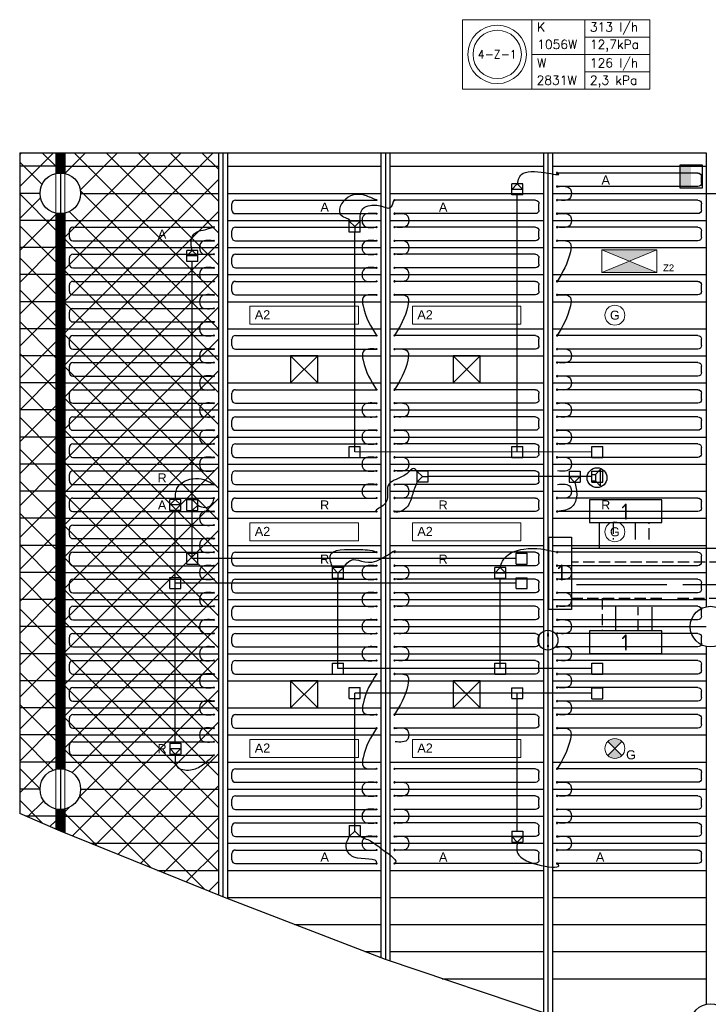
# Model space of a CAD drawing. Extents: x 51386 to 741080, y -643930 to -279818.
# Tile 3 of 34: x 327900 to 335525, y -323145 to -312237. Entities that reach past the tile are written whole.
import ezdxf
from ezdxf.enums import TextEntityAlignment as Align

# ---------------------------------------------------------------- set-up
doc = ezdxf.new("R2010")
doc.units = 0
doc.header["$LTSCALE"] = 25
for name, pattern in [('2322105', [47, 40, -7]), ('2322106', [47, 5, -2, 5, -2, 5, -2, 5, -2, 5, -2, 5, -7]), ('2322107', [2000, 1000, 1000]), ('2322108', [7, 5, -2])]:
    doc.linetypes.add(name, pattern=pattern)
doc.layers.get('0').update_dxf_attribs({"linetype": 'CONTINUOUS'})
for name, color, linetype in [('000Vermogens2', 7, 'CONTINUOUS'), ('0010CL', 2, 'CONTINUOUS'), ('60', 7, 'CONTINUOUS'), ('KP-bandraster', 5, 'CONTINUOUS'), ('KP-koppelingen', 6, 'CONTINUOUS'), ('KP-leidingen(aanvoer)', 5, 'CONTINUOUS'), ('KP-leidingen(retour)', 1, 'CONTINUOUS'), ('KP-Lucht aanvoer', 6, 'CONTINUOUS'), ('KP-lucht centreline', 2, 'CONTINUOUS'), ('KP-Melders', 3, 'CONTINUOUS'), ('KP-Oppervlak', 3, 'CONTINUOUS'), ('KP-panelen', 1, 'CONTINUOUS'), ('KP-registers', 4, 'CONTINUOUS'), ('KP-slangen', 7, 'CONTINUOUS'), ('KP-tekst', 7, 'CONTINUOUS'), ('SYM-W', 7, 'CONTINUOUS'), ('Thermostaat', 160, 'CONTINUOUS'), ('WL5501--', 130, 'CONTINUOUS'), ('WL5502--', 130, 'CONTINUOUS'), ('WL561---_AANVOER', 10, 'CONTINUOUS'), ('WL561---_RETOUR', 10, 'CONTINUOUS')]:
    doc.layers.add(name, color=color, linetype=linetype)
doc.layers.add('KP-Aluminium', color=8, linetype='CONTINUOUS', lineweight=18)
doc.layers.add('KP-Verlichting', color=2, linetype='CONTINUOUS', lineweight=18)
doc.styles.add('arial', font='ARIAL.TTF')
doc.styles.add('BURO-018', font='ISO96.shx', dxfattribs={"height": 90})
doc.styles.add('ISO', font='ISO.SHX')
doc.styles.add('VERWOL-1', font='ROMANS.SHX')

# ---------------------------------------------------------------- blocks, each defined once
blk = doc.blocks.new('A$C53E5764B')
at = {"layer": 'KP-Aluminium', "linetype": 'Continuous'}
h = blk.add_hatch(dxfattribs=at)
h.set_pattern_fill('ANSI37', color=256, scale=2000)
h.set_pattern_definition([(45, (-195930.18, 268705.72), (-176.7767, 176.7767), []), (135, (-195930.18, 268705.72), (-176.7767, -176.7767), [])])
h.paths.add_polyline_path([(1750, 450), (50, 450), (50, 219, -0.350001), (225, 0, -0.350001), (50, -219), (50, -6381, -0.350001), (225, -6600, -0.350001), (50, -6819), (50, -7085), (1750, -7774)])
h.paths.add_polyline_path([(-50, -219, -0.350001), (-225, 0, -0.350001), (-50, 219), (-50, 450), (-450, 450), (-450, -6871), (-50, -7043), (-50, -6819, -0.350001), (-225, -6600, -0.350001), (-50, -6381)])
h = blk.add_hatch(dxfattribs=at)
h.set_pattern_fill('ANSI31', color=256, scale=10)
h.set_pattern_definition([(45, (16.736, 294.0505), (-0.88388348, 0.88388348), [])])
h.paths.add_polyline_path([(50, 450), (-50, 450), (-50, 219, -0.112518), (50, 219)])
h.paths.add_polyline_path([(50, -219, -0.112518), (-50, -219), (-50, -6381, -0.112518), (50, -6381)])
h.paths.add_polyline_path([(-50, -7043), (50, -7085), (50, -6819, -0.112518), (-50, -6819)])
for p, q in [((-450, 450), (1750, 450)), ((-450, -6871), (-450, 450)), ((-50, 219), (-50, 450)), ((-50, 450), (-50, -7043)), ((50, 219), (50, 450)), ((50, -7085), (50, 450)), ((1750, 450), (1750, -7774)), ((50, -7085), (-450, -6871)), ((-50, -6819), (-50, -7043)), ((50, -6819), (50, -7085)), ((1750, -7774), (50, -7085))]:
    blk.add_line(p, q, dxfattribs=at)
for centre in [(0, 0), (0, -6600)]:
    blk.add_circle(centre, 225, dxfattribs=at)
blk = doc.blocks.new('Register A')
at = {"layer": 'KP-registers', "linetype": 'Continuous'}
for p, q in [((90, 225), (1644, 225)), ((50, 115), (50, 185)), ((90, 75), (1644, 75))]:
    blk.add_line(p, q, dxfattribs=at)
for centre in [(1650, 225), (1650, 75)]:
    blk.add_circle(centre, 6, dxfattribs=at)
for centre, start, end in [((90, 185), 90, 180), ((90, 115), 180, 270)]:
    blk.add_arc(centre, 40, start, end, dxfattribs=at)
blk = doc.blocks.new('SW30485012')
at = {"color": 0, "linetype": 'Continuous'}
for p, q in [((-2.5, 2.5), (-2.5, -2.5)), ((2.5, 2.5), (-2.5, 2.5)), ((2.5, -2.5), (2.5, 2.5)), ((-2.5, -2.5), (2.5, -2.5))]:
    blk.add_line(p, q, dxfattribs=at)
blk.add_solid([(-2.5, 0), (2.5, 0), (-2.5, -2.5), (2.5, -2.5)], dxfattribs=at)
at = {"color": 0, "linetype": 'Continuous', "style": 'BURO-018', "flags": 1}
blk.add_attdef('W_ID', (0, 0), '', height=1.8, dxfattribs=at)

msp = doc.modelspace()

# ---------------------------------------------------------------- hatches: boundary and pattern name
at = {"layer": 'KP-Verlichting', "linetype": 'Continuous'}
h = msp.add_hatch(color=256, dxfattribs=at)
h.paths.add_polyline_path([(334345.2, -314785.3), (334649.9, -314911), (334954.7, -314785.3)])
h.paths.add_polyline_path([(334954.7, -315036.7), (334649.9, -314911), (334345.2, -315036.7)])
h = msp.add_hatch(color=256, dxfattribs=at)
h.paths.add_polyline_path([(334412.5, -320233.2), (334490.3, -320311), (334568, -320233.2, 0.4142136)])
h.paths.add_polyline_path([(334412.5, -320388.8, 0.4142136), (334568, -320388.8), (334490.3, -320311)])

# ---------------------------------------------------------------- linework, layer by layer
at = {"layer": '000Vermogens2', "linetype": 'Continuous', "lineweight": 0}
for p, q in [((332803.7, -312237.1), (332803.7, -313005)), ((332803.7, -312237.1), (334876.6, -312237.1)), ((333571.6, -312237.1), (333571.6, -313005)), ((334156.8, -312621.1), (334156.8, -312237.1)), ((334876.6, -312237.1), (334876.6, -313005)), ((334156.8, -312429.1), (334876.6, -312429.1)), ((333571.6, -312621.1), (334876.6, -312621.1)), ((334156.8, -312621.1), (334156.8, -313005)), ((334156.8, -312813), (334876.6, -312813)), ((332803.7, -313005), (334876.6, -313005))]:
    msp.add_line(p, q, dxfattribs=at)
for radius in [324.2, 267.6]:
    msp.add_circle((333187.6, -312621.1), radius, dxfattribs=at)
at = {"layer": '0010CL', "linetype": 'Continuous'}
for p, q in [((330149.9, -313711), (330149.9, -321954.8)), ((331949.9, -313711), (331949.9, -322649.5)), ((333749.9, -313711), (333749.9, -323254.4))]:
    msp.add_line(p, q, dxfattribs=at)
at = {"layer": '60', "color": 2, "linetype": 'Continuous'}
msp.add_lwpolyline([(333759.4, -317971.3), (334009.4, -317971.3), (334009.4, -318771.3), (333759.4, -318771.3)], close=True, dxfattribs=at)
at = {"layer": 'KP-bandraster', "linetype": 'Continuous'}
for p, q in [((328299.9, -313711), (328299.9, -313941.6)), ((328399.9, -313711), (328399.9, -313941.6)), ((330099.9, -313711), (330099.9, -321934.5)), ((330199.9, -313711), (330199.9, -321974.1)), ((331899.9, -313711), (331899.9, -322630.2)), ((331999.9, -313711), (331999.9, -322666.3)), ((333699.9, -313711), (333699.9, -323237.6)), ((333799.9, -313711), (333799.9, -323270.3)), ((335499.9, -314161), (335499.9, -318741.6)), ((328299.9, -314380.4), (328299.9, -320541.6)), ((328399.9, -314380.4), (328399.9, -320541.6)), ((335499.9, -319180.4), (335499.9, -323144.9)), ((328299.9, -320980.4), (328299.9, -321204.6)), ((328399.9, -320980.4), (328399.9, -321246.4))]:
    msp.add_line(p, q, dxfattribs=at)
for centre in [(328349.9, -314161), (335549.9, -318961), (328349.9, -320761), (335549.9, -323364.3)]:
    msp.add_circle(centre, 225, dxfattribs=at)
at = {"layer": 'KP-koppelingen', "linetype": 'Continuous'}
for p, q in [((333349.4, -314178.5), (333349.4, -314056.9)), ((333471.1, -314056.9), (333349.4, -314056.9)), ((333349.4, -314117.7), (333410.2, -314056.9)), ((333471, -314117.7), (333349.4, -314117.7)), ((333410.2, -314056.9), (333471, -314117.7)), ((333471, -314178.5), (333471.1, -314056.9)), ((333471, -314178.5), (333349.4, -314178.5)), ((331549.4, -314590.3), (331549.4, -314468.6)), ((331671.1, -314468.6), (331549.4, -314468.6)), ((331549.4, -314468.6), (331610.2, -314529.5)), ((331610.2, -314529.5), (331671.1, -314468.6)), ((331671, -314590.3), (331671.1, -314468.6)), ((331610.2, -314529.5), (331610.2, -314590.3)), ((331671, -314590.3), (331549.4, -314590.3)), ((329749.4, -314915.2), (329749.4, -314793.6)), ((329871.1, -314793.6), (329749.4, -314793.6)), ((329749.4, -314854.4), (329810.2, -314793.6)), ((329810.2, -314793.6), (329871, -314854.4)), ((329871, -314915.2), (329871.1, -314793.6)), ((329871, -314854.4), (329749.4, -314854.4)), ((329871, -314915.2), (329749.4, -314915.2)), ((331549.4, -317087), (331549.4, -316965.3)), ((331549.4, -316965.3), (331671, -316965.3)), ((331671, -317087), (331671, -316965.3)), ((333349.4, -317087), (333349.4, -316965.3)), ((333349.4, -316965.3), (333471, -316965.3)), ((333471, -317087), (333471, -316965.3)), ((334236.7, -317087.3), (334236.8, -316965.7)), ((334236.8, -316965.7), (334358.4, -316965.7)), ((334358.4, -317087.3), (334358.4, -316965.7)), ((331549.4, -317087), (331671, -317087)), ((333349.4, -317087), (333471, -317087)), ((334236.7, -317087.3), (334358.4, -317087.3)), ((332420.8, -317237.3), (332299.1, -317237.2)), ((332299.1, -317237.2), (332299.1, -317358.9)), ((332359.9, -317298.1), (332299.1, -317237.2)), ((332299.1, -317358.9), (332359.9, -317298.1)), ((332359.9, -317298.1), (332420.7, -317298.1)), ((332420.8, -317237.3), (332420.7, -317358.9)), ((333984.2, -317237.5), (334105.8, -317237.5)), ((333984.2, -317237.5), (333984.2, -317359.1)), ((333984.2, -317298.3), (334105.8, -317298.3)), ((334045, -317359.1), (333984.2, -317298.3)), ((334105.8, -317298.3), (334045, -317359.1)), ((334105.8, -317237.5), (334105.8, -317359.1)), ((334236.7, -317359.1), (334236.8, -317237.5)), ((334236.8, -317237.5), (334358.4, -317237.5)), ((334358.4, -317359.1), (334358.4, -317237.5)), ((332420.7, -317358.9), (332299.1, -317358.9)), ((333984.2, -317359.1), (334105.8, -317359.1)), ((334236.7, -317359.1), (334358.4, -317359.1)), ((329562.2, -317672.7), (329562.2, -317551.1)), ((329683.9, -317551.1), (329562.2, -317551.1)), ((329562.2, -317611.9), (329623, -317551.1)), ((329683.8, -317611.9), (329562.2, -317611.9)), ((329623, -317551.1), (329683.8, -317611.9)), ((329683.8, -317672.7), (329683.9, -317551.1)), ((329749.4, -317675.8), (329749.4, -317554.2)), ((329749.4, -317554.2), (329871, -317554.2)), ((329810.2, -317675.8), (329810.2, -317554.2)), ((329810.2, -317554.2), (329871, -317615)), ((329871, -317615), (329810.2, -317675.8)), ((329871, -317675.8), (329871, -317554.2)), ((329683.8, -317672.7), (329562.2, -317672.7)), ((329749.4, -317675.8), (329871, -317675.8)), ((329749.4, -318268.1), (329749.4, -318146.5)), ((329749.4, -318146.5), (329871, -318146.5)), ((329871, -318268.1), (329871, -318146.5)), ((333396.2, -318268.5), (333396.2, -318146.8)), ((333396.2, -318146.8), (333517.8, -318146.8)), ((333517.8, -318268.5), (333517.8, -318146.8)), ((329749.4, -318268.1), (329871, -318268.1)), ((333396.2, -318268.5), (333517.8, -318268.5)), ((331362.2, -318429.1), (331362.2, -318307.4)), ((331483.9, -318307.5), (331362.2, -318307.4)), ((331362.2, -318307.4), (331423, -318368.3)), ((331423, -318368.3), (331483.9, -318307.5)), ((331423, -318368.3), (331423, -318429.1)), ((331483.8, -318429.1), (331483.9, -318307.5)), ((333159.9, -318429.1), (333159.9, -318307.4)), ((333281.6, -318307.5), (333159.9, -318307.4)), ((333159.9, -318368.3), (333220.7, -318307.4)), ((333281.6, -318368.3), (333159.9, -318368.3)), ((333220.7, -318307.4), (333281.6, -318368.3)), ((333281.5, -318429.1), (333281.6, -318307.5)), ((329562.2, -318539.8), (329562.2, -318418.2)), ((329562.2, -318418.2), (329683.8, -318418.2)), ((329683.8, -318539.9), (329683.8, -318418.2)), ((331483.8, -318429.1), (331362.2, -318429.1)), ((333281.5, -318429.1), (333159.9, -318429.1)), ((333396.2, -318540.2), (333396.2, -318418.6)), ((333396.2, -318418.6), (333517.8, -318418.6)), ((333517.8, -318540.3), (333517.8, -318418.6)), ((329562.2, -318539.8), (329683.8, -318539.9)), ((333396.2, -318540.2), (333517.8, -318540.3)), ((331362.2, -319486.9), (331362.2, -319365.3)), ((331362.2, -319365.3), (331483.8, -319365.3)), ((331483.8, -319487), (331483.8, -319365.3)), ((333159.9, -319486.9), (333159.9, -319365.3)), ((333159.9, -319365.3), (333281.5, -319365.3)), ((333281.5, -319487), (333281.5, -319365.3)), ((334236.7, -319487.3), (334236.8, -319365.7)), ((334236.8, -319365.7), (334358.4, -319365.7)), ((334358.4, -319487.3), (334358.4, -319365.7)), ((331362.2, -319486.9), (331483.8, -319487)), ((333159.9, -319486.9), (333281.5, -319487)), ((334236.7, -319487.3), (334358.4, -319487.3)), ((331549.4, -319758.7), (331549.4, -319637.1)), ((331549.4, -319637.1), (331671, -319637.1)), ((331671, -319758.8), (331671, -319637.1)), ((333349.4, -319758.9), (333349.4, -319637.3)), ((333349.4, -319637.3), (333471, -319637.3)), ((333471, -319758.9), (333471, -319637.3)), ((334236.7, -319759.1), (334236.8, -319637.5)), ((334236.8, -319637.5), (334358.4, -319637.5)), ((334358.4, -319759.1), (334358.4, -319637.5)), ((331549.4, -319758.7), (331671, -319758.8)), ((333349.4, -319758.9), (333471, -319758.9)), ((334236.7, -319759.1), (334358.4, -319759.1)), ((329562.2, -320251.2), (329683.8, -320251.2)), ((329562.2, -320251.2), (329562.2, -320372.8)), ((329683.8, -320251.2), (329683.8, -320372.9)), ((329562.2, -320312), (329683.8, -320312)), ((329623, -320372.9), (329562.2, -320312)), ((329683.8, -320312), (329623, -320372.9)), ((329562.2, -320372.8), (329683.8, -320372.9)), ((331549.4, -321165.3), (331671.1, -321165.4)), ((331549.4, -321165.3), (331549.4, -321286.9)), ((331610.2, -321226.2), (331549.4, -321286.9)), ((331610.2, -321226.2), (331610.2, -321165.3)), ((331671, -321287), (331610.2, -321226.2)), ((331671.1, -321165.4), (331671, -321287)), ((333349.4, -321226.2), (333471, -321226.2)), ((333349.4, -321226.2), (333349.4, -321347.8)), ((333471, -321226.2), (333471, -321347.8)), ((331549.4, -321286.9), (331671, -321287)), ((333349.4, -321287), (333471, -321287)), ((333410.2, -321347.8), (333349.4, -321287)), ((333471, -321287), (333410.2, -321347.8)), ((333349.4, -321347.8), (333471, -321347.8))]:
    msp.add_line(p, q, dxfattribs=at)
at = {"layer": 'KP-leidingen(aanvoer)', "linetype": 'Continuous'}
for p, q in [((333410.2, -317026.2), (333410.2, -314178.5)), ((331610.2, -317026.2), (331610.2, -314590.3)), ((329810.2, -318207.3), (329810.2, -314915.2)), ((334236.8, -317026.4), (331610.2, -317026.2)), ((333396.2, -318207.7), (329810.2, -318207.3)), ((334236.7, -319698.2), (331610.2, -319697.9)), ((331610.2, -321165.3), (331610.2, -319697.9)), ((333410.2, -321226.2), (333410.2, -319698.1))]:
    msp.add_line(p, q, dxfattribs=at)
at = {"layer": 'KP-leidingen(retour)', "linetype": 'Continuous'}
for p, q in [((334236.7, -317298.2), (332420.7, -317298)), ((329623, -320251.2), (329623, -317672.7)), ((333396.2, -318479.4), (329623, -318479)), ((331423, -319426.1), (331423, -318429.1)), ((333220.7, -319426.1), (333220.7, -318429.1)), ((334236.8, -319426.4), (331423, -319426.1))]:
    msp.add_line(p, q, dxfattribs=at)
at = {"layer": 'KP-Lucht aanvoer', "linetype": 'Continuous'}
for p, q in [((330900.1, -315961.1), (330899.9, -316261.1)), ((330899.9, -316261.1), (331199.8, -315961.1)), ((331199.8, -315961.1), (330900.1, -315961.1)), ((330900.1, -315961.1), (331199.9, -316261.1)), ((331199.9, -316261.1), (331199.8, -315961.1)), ((332700.1, -315961), (332699.9, -316261)), ((332699.9, -316261), (332999.8, -315961)), ((332999.8, -315961), (332700.1, -315961)), ((332700.1, -315961), (332999.9, -316261)), ((332999.9, -316261), (332999.8, -315961)), ((330899.9, -316261.1), (331199.9, -316261.1)), ((332699.9, -316261), (332999.9, -316261)), ((330900, -319561), (330899.9, -319861)), ((330899.9, -319861), (331199.7, -319561)), ((331199.7, -319561), (330900, -319561)), ((330900, -319561), (331199.9, -319861)), ((331199.9, -319861), (331199.7, -319561)), ((332700, -319561), (332699.9, -319861)), ((332699.9, -319861), (332999.7, -319561)), ((332999.7, -319561), (332700, -319561)), ((332700, -319561), (332999.9, -319861)), ((332999.9, -319861), (332999.7, -319561)), ((330899.9, -319861), (331199.9, -319861)), ((332699.9, -319861), (332999.9, -319861))]:
    msp.add_line(p, q, dxfattribs=at)
at = {"layer": 'KP-lucht centreline', "linetype": 'Continuous'}
msp.add_line((328349.9, -313711), (328349.9, -321226.2), dxfattribs=at)
at = {"layer": 'KP-Melders', "linetype": 'Continuous'}
for p, q in [((334233.1, -317276.6), (334276.2, -317276.6)), ((334233.1, -317276.6), (334233.1, -317346.6)), ((334276.2, -317276.6), (334328.2, -317221.2)), ((334276.2, -317276.6), (334276.2, -317346.6)), ((334328.2, -317221.2), (334328.2, -317401.9)), ((334233.1, -317346.6), (334276.2, -317346.6)), ((334233.1, -317346.6), (334276.2, -317346.6)), ((334276.2, -317346.6), (334328.2, -317401.9))]:
    msp.add_line(p, q, dxfattribs=at)
for centre in [(334293, -317311), (333749.9, -319111)]:
    msp.add_circle(centre, 110, dxfattribs=at)
at = {"layer": 'KP-Oppervlak', "linetype": 'Continuous'}
for p, q in [((327899.9, -313711), (335499.9, -313711)), ((327899.9, -313711), (327899.9, -321032)), ((335499.9, -313711), (335499.9, -314161)), ((335499.9, -314161), (346400.1, -314161)), ((328349.9, -321226.2), (327899.9, -321032)), ((330149.9, -321954.8), (328349.9, -321226.2)), ((331949.9, -322649.5), (330149.9, -321954.8)), ((333749.9, -323254.4), (331949.9, -322649.5))]:
    msp.add_line(p, q, dxfattribs=at)
at = {"layer": 'KP-panelen', "linetype": 'Continuous'}
for p, q in [((328299.9, -313861), (327899.9, -313861)), ((328399.9, -313861), (330099.9, -313861)), ((330199.9, -313861), (331899.9, -313861)), ((331999.9, -313861), (333699.9, -313861)), ((333799.9, -313861), (335499.9, -313861)), ((328124.9, -314161), (327899.9, -314161)), ((328574.9, -314161), (330099.9, -314161)), ((330199.9, -314161), (331899.9, -314161)), ((331999.9, -314161), (333699.9, -314161)), ((333799.9, -314161), (335499.9, -314161)), ((328299.9, -314461), (327899.9, -314461)), ((328399.9, -314461), (330099.9, -314461)), ((330199.9, -314461), (331899.9, -314461)), ((331999.9, -314461), (333699.9, -314461)), ((333799.9, -314461), (335499.9, -314461)), ((328299.9, -314761), (327899.9, -314761)), ((328399.9, -314761), (330099.9, -314761)), ((330199.9, -314761), (331899.9, -314761)), ((331999.9, -314761), (333699.9, -314761)), ((333799.9, -314761), (335499.9, -314761)), ((328299.9, -315061), (327899.9, -315061)), ((328399.9, -315061), (330099.9, -315061)), ((330199.9, -315061), (331899.9, -315061)), ((331999.9, -315061), (333699.9, -315061)), ((333799.9, -315061), (335499.9, -315061)), ((328299.9, -315361), (327899.9, -315361)), ((328399.9, -315361), (330099.9, -315361)), ((330199.9, -315361), (331899.9, -315361)), ((331999.9, -315361), (333699.9, -315361)), ((333799.9, -315361), (335499.9, -315361)), ((328299.9, -315661), (327899.9, -315661)), ((328399.9, -315661), (330099.9, -315661)), ((330199.9, -315661), (331899.9, -315661)), ((331999.9, -315661), (333699.9, -315661)), ((333799.9, -315661), (335499.9, -315661)), ((328299.9, -315961), (327899.9, -315961)), ((328399.9, -315961), (330099.9, -315961)), ((330199.9, -315961), (331899.9, -315961)), ((331999.9, -315961), (333699.9, -315961)), ((333799.9, -315961), (335499.9, -315961)), ((328299.9, -316261), (327899.9, -316261)), ((328399.9, -316261), (330099.9, -316261)), ((330199.9, -316261), (331899.9, -316261)), ((331999.9, -316261), (333699.9, -316261)), ((333799.9, -316261), (335499.9, -316261)), ((328299.9, -316561), (327899.9, -316561)), ((328399.9, -316561), (330099.9, -316561)), ((330199.9, -316561), (331899.9, -316561)), ((331999.9, -316561), (333699.9, -316561)), ((333799.9, -316561), (335499.9, -316561)), ((328299.9, -316861), (327899.9, -316861)), ((328399.9, -316861), (330099.9, -316861)), ((330199.9, -316861), (331899.9, -316861)), ((331999.9, -316861), (333699.9, -316861)), ((333799.9, -316861), (335499.9, -316861)), ((328299.9, -317161), (327899.9, -317161)), ((328399.9, -317161), (330099.9, -317161)), ((330199.9, -317161), (331899.9, -317161)), ((331999.9, -317161), (333699.9, -317161)), ((333799.9, -317161), (335499.9, -317161)), ((328299.9, -317461), (327899.9, -317461)), ((328399.9, -317461), (330099.9, -317461)), ((330199.9, -317461), (331899.9, -317461)), ((331999.9, -317461), (333699.9, -317461)), ((333799.9, -317461), (335499.9, -317461)), ((328299.9, -317761), (327899.9, -317761)), ((328399.9, -317761), (330099.9, -317761)), ((330199.9, -317761), (331899.9, -317761)), ((331999.9, -317761), (333699.9, -317761)), ((333799.9, -317761), (335499.9, -317761)), ((328299.9, -318061), (327899.9, -318061)), ((328399.9, -318061), (330099.9, -318061)), ((330199.9, -318061), (331899.9, -318061)), ((331999.9, -318061), (333699.9, -318061)), ((333799.9, -318061), (335499.9, -318061)), ((328299.9, -318361), (327899.9, -318361)), ((328399.9, -318361), (330099.9, -318361)), ((330199.9, -318361), (331899.9, -318361)), ((331999.9, -318361), (333699.9, -318361)), ((333799.9, -318361), (335499.9, -318361)), ((328299.9, -318661), (327899.9, -318661)), ((328399.9, -318661), (330099.9, -318661)), ((330199.9, -318661), (331899.9, -318661)), ((331999.9, -318661), (333699.9, -318661)), ((333799.9, -318661), (335499.9, -318661)), ((328299.9, -318961), (327899.9, -318961)), ((328399.9, -318961), (330099.9, -318961)), ((330199.9, -318961), (331899.9, -318961)), ((331999.9, -318961), (333699.9, -318961)), ((333799.9, -318961), (335499.9, -318961)), ((328299.9, -319261), (327899.9, -319261)), ((328399.9, -319261), (330099.9, -319261)), ((330199.9, -319261), (331899.9, -319261)), ((331999.9, -319261), (333699.9, -319261)), ((333799.9, -319261), (335499.9, -319261)), ((328299.9, -319561), (327899.9, -319561)), ((328399.9, -319561), (330099.9, -319561)), ((330199.9, -319561), (331899.9, -319561)), ((331999.9, -319561), (333699.9, -319561)), ((333799.9, -319561), (335499.9, -319561)), ((328299.9, -319861), (327899.9, -319861)), ((328399.9, -319861), (330099.9, -319861)), ((330199.9, -319861), (331899.9, -319861)), ((331999.9, -319861), (333699.9, -319861)), ((333799.9, -319861), (335499.9, -319861)), ((328299.9, -320161), (327899.9, -320161)), ((328399.9, -320161), (330099.9, -320161)), ((330199.9, -320161), (331899.9, -320161)), ((331999.9, -320161), (333699.9, -320161)), ((333799.9, -320161), (335499.9, -320161)), ((328299.9, -320461), (327899.9, -320461)), ((328399.9, -320461), (330099.9, -320461)), ((330199.9, -320461), (331899.9, -320461)), ((331999.9, -320461), (333699.9, -320461)), ((333799.9, -320461), (335499.9, -320461)), ((328124.9, -320761), (327899.9, -320761)), ((328574.9, -320761), (330099.9, -320761)), ((330199.9, -320761), (331899.9, -320761)), ((331999.9, -320761), (333699.9, -320761)), ((333799.9, -320761), (335499.9, -320761)), ((328299.9, -321061), (327967.1, -321061)), ((328399.9, -321061), (330099.9, -321061)), ((330199.9, -321061), (331899.9, -321061)), ((331999.9, -321061), (333699.9, -321061)), ((333799.9, -321061), (335499.9, -321061)), ((328683, -321361), (330099.9, -321361)), ((330199.9, -321361), (331899.9, -321361)), ((331999.9, -321361), (333699.9, -321361)), ((333799.9, -321361), (335499.9, -321361)), ((329424.2, -321661), (330099.9, -321661)), ((330199.9, -321661), (331899.9, -321661)), ((331999.9, -321661), (333699.9, -321661)), ((333799.9, -321661), (335499.9, -321661)), ((330199.9, -321961), (331899.9, -321961)), ((331999.9, -321961), (333699.9, -321961)), ((333799.9, -321961), (335499.9, -321961)), ((330943.4, -322261), (331899.9, -322261)), ((331999.9, -322261), (333699.9, -322261)), ((333799.9, -322261), (335499.9, -322261)), ((331720.7, -322561), (331899.9, -322561)), ((331999.9, -322561), (333699.9, -322561)), ((333799.9, -322561), (335499.9, -322561)), ((332579.4, -322861), (333699.9, -322861)), ((333799.9, -322861), (335499.9, -322861))]:
    msp.add_line(p, q, dxfattribs=at)
at = {"layer": 'KP-slangen', "linetype": 'Continuous'}
for points in [[(333410.2, -314056.9), (333476.2, -313939.2), (333849.9, -313936), (333847.8, -313934.8)], [(333855.9, -314086), (333997.7, -314114.9), (333997.7, -314207.7), (333855.9, -314236)], [(331849.9, -314236), (331724, -314185), (331538.5, -314203.2), (331473, -314412.2), (331549.4, -314468.6), (331547.6, -314470.4)], [(331671.1, -314468.6), (331696.7, -314334.1), (331782.2, -314294.1), (331929.5, -314310.4), (332022.3, -314301.3), (332049.9, -314236), (332051.4, -314241.3)], [(331843.9, -314386), (331702.2, -314414.9), (331702.2, -314507.7), (331843.9, -314536)], [(332055.9, -314386), (332197.7, -314414.9), (332197.7, -314507.7), (332055.9, -314536)], [(333855.9, -314386), (333997.7, -314414.9), (333997.7, -314507.7), (333855.9, -314536)], [(329810.2, -314793.6), (329806.4, -314648.8), (329836.9, -314604.7), (329931.9, -314567.4), (330049.9, -314536)], [(330043.9, -314686), (329902.2, -314714.9), (329902.2, -314807.7), (330043.9, -314836)], [(331843.9, -314686), (331702.2, -314714.9), (331702.2, -314807.7), (331843.9, -314836)], [(332055.9, -314686), (332197.7, -314714.9), (332197.7, -314807.7), (332055.9, -314836)], [(333855.9, -314686), (333997.7, -314714.9), (333997.7, -314807.7), (333849.9, -315136)], [(330043.9, -314986), (329902.2, -315014.9), (329902.2, -315107.7), (330043.9, -315136)], [(331843.9, -314986), (331702.2, -315014.9), (331702.2, -315107.7), (331843.9, -315136)], [(332055.9, -314986), (332197.7, -315014.9), (332197.7, -315107.7), (332055.9, -315136)], [(330043.9, -315286), (329902.2, -315314.9), (329902.2, -315407.7), (330043.9, -315436)], [(331843.9, -315286), (331702.2, -315314.9), (331702.2, -315407.7), (331849.9, -315736)], [(332055.9, -315286), (332197.7, -315314.9), (332197.7, -315407.7), (332049.9, -315736)], [(333855.9, -315286), (333997.7, -315314.9), (333997.7, -315407.7), (333849.9, -315736)], [(330043.9, -315586), (329902.2, -315614.9), (329902.2, -315707.7), (330043.9, -315736)], [(330043.9, -315886), (329902.2, -315914.9), (329902.2, -316007.7), (330043.9, -316036)], [(331843.9, -315886), (331702.2, -315914.9), (331702.2, -316007.7), (331849.9, -316336)], [(332055.9, -315886), (332197.7, -315914.9), (332197.7, -316007.7), (332049.9, -316336)], [(333855.9, -315886), (333997.7, -315914.9), (333997.7, -316007.7), (333855.9, -316036)], [(330043.9, -316186), (329902.2, -316214.9), (329902.2, -316307.7), (330043.9, -316336)], [(333855.9, -316186), (333997.7, -316214.9), (333997.7, -316307.7), (333855.9, -316336)], [(330043.9, -316486), (329902.2, -316514.9), (329902.2, -316607.7), (330043.9, -316636)], [(331843.9, -316486), (331702.2, -316514.9), (331702.2, -316607.7), (331843.9, -316636)], [(332055.9, -316486), (332197.7, -316514.9), (332197.7, -316607.7), (332055.9, -316636)], [(333855.9, -316486), (333997.7, -316514.9), (333997.7, -316607.7), (333849.9, -316636)], [(330043.9, -316786), (329902.2, -316814.9), (329902.2, -316907.7), (330043.9, -316936)], [(331843.9, -316786), (331702.2, -316814.9), (331702.2, -316907.7), (331843.9, -316936)], [(332055.9, -316786), (332197.7, -316814.9), (332197.7, -316907.7), (332055.9, -316936)], [(333855.9, -316786), (333997.7, -316814.9), (333997.7, -316907.7), (333849.9, -316936)], [(330043.9, -317086), (329902.2, -317114.9), (329902.2, -317207.7), (330043.9, -317236)], [(331843.9, -317086), (331702.2, -317114.9), (331702.2, -317207.7), (331843.9, -317236)], [(332055.9, -317086), (332197.7, -317114.9), (332197.7, -317207.7), (332055.9, -317236)], [(333855.9, -317086), (333997.7, -317114.9), (333997.7, -317207.7), (333855.9, -317236)], [(332299.1, -317237.2), (332263.7, -317210.7), (332200.6, -317252.7), (332136.3, -317298.4), (331979.3, -317396), (331923.7, -317618.5), (331849.9, -317686), (331850.8, -317686.4)], [(329623, -317551.1), (329640.5, -317431.8), (329848.4, -317319.3), (329965, -317341.8), (330049.9, -317386)], [(331843.9, -317386), (331702.2, -317414.9), (331702.2, -317507.7), (331843.9, -317536)], [(332299.1, -317358.9), (332248, -317500.7), (332192.9, -317628.5), (332049.9, -317686), (332040.1, -317681.1)], [(332055.9, -317386), (332197.7, -317414.9), (332197.7, -317507.7), (332055.9, -317536)], [(334045, -317359.1), (334067.7, -317503.6), (334017.7, -317630.9), (333849.9, -317686)], [(333855.9, -317386), (333997.7, -317414.9), (333997.7, -317507.7), (333855.9, -317536)], [(329871, -317615), (329954.4, -317640.9), (330039.2, -317589.3), (330049.9, -317536)], [(330043.9, -317686), (329902.2, -317714.9), (329902.2, -317807.7), (330043.9, -317836)], [(330043.9, -317986), (329902.2, -318014.9), (329902.2, -318107.7), (330043.9, -318136)], [(331362.2, -318307.4), (331347.5, -318259.1), (331338.2, -318179.8), (331640.7, -318107.4), (331849.9, -318136), (331853.3, -318137.7)], [(331483.9, -318307.5), (331564.5, -318226.6), (331853, -318232.4), (332049.9, -318136), (332049.5, -318136.6)], [(333220.7, -318307.4), (333245, -318235.1), (333483.5, -318101), (333849.9, -318136)], [(330043.9, -318286), (329902.2, -318314.9), (329902.2, -318407.7), (330043.9, -318436)], [(331843.9, -318286), (331702.2, -318314.9), (331702.2, -318407.7), (331843.9, -318436)], [(332055.9, -318286), (332197.7, -318314.9), (332197.7, -318407.7), (332055.9, -318436)], [(333855.9, -318286), (333997.7, -318314.9), (333997.7, -318407.7), (333855.9, -318436)], [(330043.9, -318586), (329902.2, -318614.9), (329902.2, -318707.7), (330043.9, -318736)], [(331843.9, -318586), (331702.2, -318614.9), (331702.2, -318707.7), (331843.9, -318736)], [(332055.9, -318586), (332197.7, -318614.9), (332197.7, -318707.7), (332055.9, -318736)], [(333855.9, -318586), (333997.7, -318614.9), (333997.7, -318707.7), (333855.9, -318736)], [(330043.9, -318886), (329902.2, -318914.9), (329902.2, -319007.7), (330043.9, -319036)], [(331843.9, -318886), (331702.2, -318914.9), (331702.2, -319007.7), (331843.9, -319036)], [(332055.9, -318886), (332197.7, -318914.9), (332197.7, -319007.7), (332055.9, -319036)], [(333855.9, -318886), (333997.7, -318914.9), (333997.7, -319007.7), (333855.9, -319036)], [(330043.9, -319186), (329902.2, -319214.9), (329902.2, -319307.7), (330043.9, -319336)], [(331843.9, -319186), (331702.2, -319214.9), (331702.2, -319307.7), (331843.9, -319336)], [(332055.9, -319186), (332197.7, -319214.9), (332197.7, -319307.7), (332055.9, -319336)], [(333855.9, -319186), (333997.7, -319214.9), (333997.7, -319307.7), (333855.9, -319336)], [(330043.9, -319486), (329902.2, -319514.9), (329902.2, -319607.7), (330043.9, -319636)], [(331849.9, -319486), (331702.2, -319814.9), (331702.2, -319907.7), (331843.9, -319936)], [(332055.9, -319486), (332197.7, -319514.9), (332197.7, -319607.7), (332049.9, -319936)], [(333855.9, -319486), (333997.7, -319514.9), (333997.7, -319607.7), (333855.9, -319636)], [(330043.9, -319786), (329902.2, -319814.9), (329902.2, -319907.7), (330043.9, -319936)], [(333855.9, -319786), (333997.7, -319814.9), (333997.7, -319907.7), (333855.9, -319936)], [(330043.9, -320086), (329902.2, -320114.9), (329902.2, -320207.7), (330043.9, -320236)], [(331849.9, -320086), (331702.2, -320414.9), (331702.2, -320507.7), (331843.9, -320536)], [(332055.9, -320086), (332197.7, -320114.9), (332197.7, -320207.7), (332055.9, -320236)], [(333855.9, -320086), (333997.7, -320114.9), (333997.7, -320207.7), (333849.9, -320535.7)], [(329623, -320372.9), (329639.6, -320508.2), (329792.3, -320548.4), (329923.1, -320493.1), (330049.9, -320386)], [(331843.9, -320686), (331702.2, -320714.9), (331702.2, -320807.7), (331843.9, -320836)], [(332055.9, -320686), (332197.7, -320714.9), (332197.7, -320807.7), (332055.9, -320836)], [(333855.9, -320685.7), (333997.7, -320714.6), (333997.7, -320807.4), (333855.9, -320835.7)], [(331843.9, -320986), (331702.2, -321014.9), (331702.2, -321107.7), (331843.9, -321136)], [(332055.9, -320986), (332197.7, -321014.9), (332197.7, -321107.7), (332055.9, -321136)], [(333855.9, -320986), (333997.7, -321014.9), (333997.7, -321107.7), (333855.9, -321136)], [(331549.4, -321286.9), (331510.5, -321380.2), (331596, -321510), (331849.9, -321586), (331848.3, -321592.5)], [(331671, -321287), (331798.1, -321343.3), (331932.3, -321440.7), (332049.9, -321586), (332045.9, -321588.1)], [(331843.9, -321286), (331702.2, -321314.9), (331702.2, -321407.7), (331843.9, -321436)], [(332055.9, -321286), (332197.7, -321314.9), (332197.7, -321407.7), (332055.9, -321436)], [(333855.9, -321286), (333997.7, -321314.9), (333997.7, -321407.7), (333855.9, -321436)], [(333410.2, -321347.8), (333426.6, -321491.3), (333849.9, -321586), (333847.5, -321584.4)]]:
    msp.add_spline(points, degree=3, dxfattribs=at)
at = {"layer": 'KP-Verlichting', "linetype": 'Continuous'}
for p, q in [((334345.2, -314785.3), (334954.7, -314785.3)), ((334345.2, -315036.7), (334345.2, -314785.3)), ((334345.2, -315036.7), (334954.7, -314785.3)), ((334345.2, -314785.3), (334954.7, -315036.7)), ((334954.7, -314785.3), (334954.7, -315036.7)), ((334954.7, -315036.7), (334345.2, -315036.7)), ((330449.9, -315411), (331649.9, -315411)), ((330449.9, -315411), (330449.9, -315611)), ((330449.9, -315411), (331649.9, -315411)), ((330449.9, -315411), (330449.9, -315611)), ((331649.9, -315411), (331649.9, -315611)), ((331649.9, -315411), (331649.9, -315611)), ((332249.9, -315411), (333449.9, -315411)), ((332249.9, -315411), (332249.9, -315611)), ((332249.9, -315411), (333449.9, -315411)), ((332249.9, -315411), (332249.9, -315611)), ((333449.9, -315411), (333449.9, -315611)), ((333449.9, -315411), (333449.9, -315611)), ((330449.9, -315611), (331649.9, -315611)), ((330449.9, -315611), (331649.9, -315611)), ((332249.9, -315611), (333449.9, -315611)), ((332249.9, -315611), (333449.9, -315611)), ((330449.9, -317811), (331649.9, -317811)), ((330449.9, -317811), (330449.9, -318011)), ((330449.9, -317811), (331649.9, -317811)), ((330449.9, -317811), (330449.9, -318011)), ((331649.9, -317811), (331649.9, -318011)), ((331649.9, -317811), (331649.9, -318011)), ((332249.9, -317811), (333449.9, -317811)), ((332249.9, -317811), (332249.9, -318011)), ((332249.9, -317811), (333449.9, -317811)), ((332249.9, -317811), (332249.9, -318011)), ((333449.9, -317811), (333449.9, -318011)), ((333449.9, -317811), (333449.9, -318011)), ((330449.9, -318011), (331649.9, -318011)), ((330449.9, -318011), (331649.9, -318011)), ((332249.9, -318011), (333449.9, -318011)), ((332249.9, -318011), (333449.9, -318011)), ((330449.9, -320211), (331649.9, -320211)), ((330449.9, -320211), (330449.9, -320411)), ((330449.9, -320211), (331649.9, -320211)), ((330449.9, -320211), (330449.9, -320411)), ((331649.9, -320211), (331649.9, -320411)), ((331649.9, -320211), (331649.9, -320411)), ((332249.9, -320211), (333449.9, -320211)), ((332249.9, -320211), (332249.9, -320411)), ((332249.9, -320211), (333449.9, -320211)), ((332249.9, -320211), (332249.9, -320411)), ((333449.9, -320211), (333449.9, -320411)), ((333449.9, -320211), (333449.9, -320411)), ((334568, -320388.8), (334412.5, -320233.2)), ((334412.5, -320388.8), (334568, -320233.2)), ((330449.9, -320411), (331649.9, -320411)), ((330449.9, -320411), (331649.9, -320411)), ((332249.9, -320411), (333449.9, -320411)), ((332249.9, -320411), (333449.9, -320411))]:
    msp.add_line(p, q, dxfattribs=at)
for centre in [(334490.3, -315511), (334490.3, -317911), (334490.3, -320311)]:
    msp.add_circle(centre, 110, dxfattribs=at)
at = {"layer": 'SYM-W', "color": 2, "linetype": 'Continuous'}
for p, q in [((334209.4, -319007.3), (334209.4, -319257.3)), ((335009.4, -319007.3), (334209.4, -319007.3)), ((335009.4, -319257.3), (335009.4, -319007.3)), ((334209.4, -319257.3), (335009.4, -319257.3))]:
    msp.add_line(p, q, dxfattribs=at)
msp.add_lwpolyline([(334209.4, -317807.3), (335009.4, -317807.3), (335009.4, -317557.3), (334209.4, -317557.3)], close=True, dxfattribs=at)
at = {"layer": 'WL5501--', "linetype": '2322105'}
for p, q in [((334719.8, -317996.3), (334719.8, -317807.3)), ((337416.6, -318496.3), (334009.4, -318496.3)), ((334498.9, -318739.3), (334498.9, -319007.3))]:
    msp.add_line(p, q, dxfattribs=at)
at = {"layer": 'WL5502--', "linetype": '2322106'}
for p, q in [((334869.8, -317996.3), (334869.8, -317807.3)), ((334009.4, -318646.3), (337858.8, -318646.3)), ((334348.9, -318646.3), (334348.9, -319007.3))]:
    msp.add_line(p, q, dxfattribs=at)
at = {"layer": 'WL561---_AANVOER', "linetype": '2322107'}
for p, q in [((334319.8, -318096.3), (334319.8, -317807.3)), ((344238.7, -318096.3), (334009.4, -318096.3)), ((334898.9, -318746.3), (334898.9, -319007.3))]:
    msp.add_line(p, q, dxfattribs=at)
at = {"layer": 'WL561---_RETOUR', "linetype": '2322108'}
for p, q in [((334469.8, -317807.3), (334469.8, -317996.3)), ((344238.7, -318246.3), (334009.4, -318246.3)), ((334748.9, -319007.3), (334748.9, -318746.3))]:
    msp.add_line(p, q, dxfattribs=at)

# ---------------------------------------------------------------- block references
at = {"layer": 'KP-Lucht aanvoer', "linetype": 'Continuous'}
msp.add_blockref('A$C53E5764B', (328349.9, -314161), dxfattribs=at)
at = {"layer": 'KP-registers', "linetype": 'Continuous', "xscale": -1}
for p in [(335499.9, -314161), (333699.9, -314461), (335499.9, -314461), (333699.9, -314761), (335499.9, -314761), (333699.9, -315061), (333699.9, -315361), (335499.9, -315361), (333699.9, -315961), (335499.9, -315961), (335499.9, -316261), (333699.9, -316561), (335499.9, -316561), (333699.9, -316861), (335499.9, -316861), (333699.9, -317161), (335499.9, -317161), (333699.9, -317461), (333699.9, -317761), (335499.9, -317761), (333699.9, -318361), (335499.9, -318361), (333699.9, -318661), (335499.9, -318661), (333699.9, -318961), (335499.9, -318961), (333699.9, -319261), (335499.9, -319261), (333699.9, -319561), (335499.9, -319561), (335499.9, -319861), (333699.9, -320161), (335499.9, -320161), (333699.9, -320761), (335499.9, -320760.7), (333699.9, -321061), (335499.9, -321061), (333699.9, -321361), (335499.9, -321361), (333699.9, -321661), (335499.9, -321661)]:
    msp.add_blockref('Register A', p, dxfattribs=at)
at = {"layer": 'KP-registers', "linetype": 'Continuous'}
for p in [(330199.9, -314461), (328399.9, -314761), (330199.9, -314761), (328399.9, -315061), (330199.9, -315061), (328399.9, -315361), (330199.9, -315361), (328399.9, -315661), (328399.9, -315961), (330199.9, -315961), (328399.9, -316261), (328399.9, -316561), (330199.9, -316561), (328399.9, -316861), (330199.9, -316861), (328399.9, -317161), (330199.9, -317161), (328399.9, -317461), (330199.9, -317461), (328399.9, -317761), (330199.9, -317761), (328399.9, -318061), (328399.9, -318361), (330199.9, -318361), (328399.9, -318661), (330199.9, -318661), (328399.9, -318961), (330199.9, -318961), (328399.9, -319261), (330199.9, -319261), (328399.9, -319561), (330199.9, -319561), (328399.9, -319861), (328399.9, -320161), (330199.9, -320161), (328399.9, -320461), (330199.9, -320760.7), (330199.9, -321061), (330199.9, -321361), (330199.9, -321661)]:
    msp.add_blockref('Register A', p, dxfattribs=at)
at = {"layer": 'Thermostaat', "xscale": 50, "yscale": 50, "zscale": 50, "rotation": 270}
msp.add_blockref('SW30485012', (335335, -313974.3), dxfattribs=at)

# ---------------------------------------------------------------- texts
at = {"layer": '000Vermogens2', "linetype": 'Continuous', "lineweight": 0, "style": 'VERWOL-1'}
for s, p in [('K', (333629.3, -312369.2)), ('313 l/h', (334213.1, -312369.2)), ('1056W', (333629.3, -312561.2)), ('12,7kPa', (334213.1, -312561.2)), ('W', (333629.3, -312765.5)), ('126 l/h', (334213.1, -312765.5)), ('2831W', (333623.2, -312957.5)), ('2,3 kPa', (334213.1, -312957.5))]:
    msp.add_text(s, height=100, dxfattribs=at).set_placement(p)
msp.add_text('4-Z-1', height=90, dxfattribs=at).set_placement((333187.6, -312621.1), align=Align.MIDDLE_CENTER)
at = {"layer": '60', "color": 1, "linetype": 'Continuous', "style": 'ISO'}
for p in [(334563, -317777), (333853.5, -318452.1), (334563, -319227)]:
    msp.add_text('1', height=180, dxfattribs=at).set_placement(p)
at = {"layer": 'KP-Melders', "linetype": 'Continuous', "insert": (333749.9, -319111), "char_height": 150, "attachment_point": 5, "style": 'arial'}
msp.add_mtext('\\A1;!', dxfattribs=at)
at = {"layer": 'KP-tekst', "linetype": 'Continuous', "char_height": 100, "attachment_point": 5, "style": 'arial'}
for s, insert in [('\\A1;A', (334389, -314013.1)), ('\\A1;A', (331276.8, -314313.1)), ('\\A1;A', (332589, -314313.1)), ('\\A1;A', (329476.8, -314613.1)), ('\\A1;R', (329476.8, -317313.1)), ('\\A1;A', (329476.8, -317613.1)), ('\\A1;R', (331276.8, -317613.1)), ('\\A1;R', (332589, -317613.1)), ('\\A1;R', (334389, -317613.1)), ('\\A1;R', (331276.8, -318213.1)), ('\\A1;R', (332589, -318213.1)), ('\\A1;R', (329476.8, -320313.1)), ('\\A1;A', (331276.8, -321513.1)), ('\\A1;A', (332589, -321513.1)), ('\\A1;A', (334327, -321513.1))]:
    msp.add_mtext(s, dxfattribs=dict(at, insert=insert))
at = {"layer": 'KP-Verlichting', "linetype": 'Continuous', "attachment_point": 5, "style": 'arial'}
for s, insert, char_height in [('\\A1;Z2', (335085.6, -314986.3), 75), ('\\A1;A2', (330588.6, -315505.9), 100), ('\\A1;A2', (330588.6, -315505.9), 100), ('\\A1;A2', (332388.6, -315505.9), 100), ('\\A1;A2', (332388.6, -315505.9), 100), ('\\A1;G', (334490.3, -315511), 100), ('\\A1;A2', (330588.6, -317905.9), 100), ('\\A1;A2', (330588.6, -317905.9), 100), ('\\A1;A2', (332388.6, -317905.9), 100), ('\\A1;A2', (332388.6, -317905.9), 100), ('\\A1;G', (334490.3, -317911), 100), ('\\A1;A2', (330588.6, -320305.9), 100), ('\\A1;A2', (330588.6, -320305.9), 100), ('\\A1;A2', (332388.6, -320305.9), 100), ('\\A1;A2', (332388.6, -320305.9), 100), ('\\A1;G', (334668.8, -320381.9), 100)]:
    msp.add_mtext(s, dxfattribs=dict(at, insert=insert, char_height=char_height))

doc.saveas('drawing.dxf')
